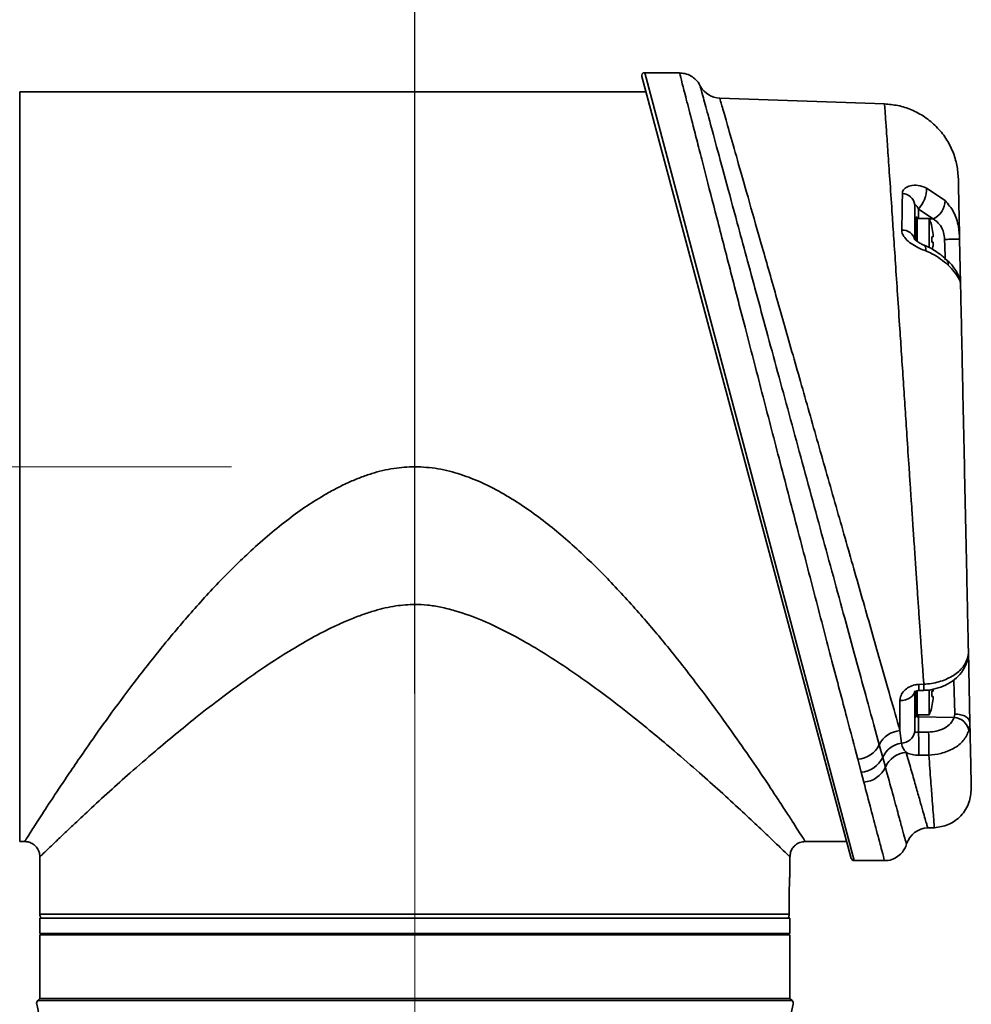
# Model space of a CAD drawing. Header units: millimetres. Extents: x -71 to 231, y 92 to 236.
# Tile 23 of 24: x 208.29 to 216.18, y 219.36 to 227.53. Entities that reach past the tile are written whole.
import ezdxf

# ---------------------------------------------------------------- set-up
doc = ezdxf.new("R2010")
doc.units = ezdxf.units.MM
doc.linetypes.add('CENTERX2', pattern=[20.32, 12.7, -2.54, 2.54, -2.54])
doc.layers.add('10', color=7, linetype='Continuous')
doc.styles.add('SLDTEXTSTYLE0', font='TXT', dxfattribs={"width": 0.7})
doc.dimstyles.new('SLDDIMSTYLE0', dxfattribs={"dimtxt": 3.5, "dimasz": 2.1, "dimexe": 0, "dimexo": 0.0625, "dimgap": 0.875, "dimtad": 2, "dimdec": 3, "dimlfac": 15.77, "dimrnd": 1e-09, "dimzin": 12, "dimdsep": 46, "dimtxsty": 'SLDTEXTSTYLE0', "dimsah": 1, "dimcen": 0.09, "dimadec": 0, "dimazin": 3, "dimtfac": 1, "dimtdec": 3, "dimtofl": 0, "dimtmove": 0, "dimatfit": 3, "dimfxl": 0, "dimfrac": 2, "dimtolj": 1, "dimtzin": 12, "dimarcsym": 0})

# ---------------------------------------------------------------- blocks, each defined once
blk = doc.blocks.new('_D_3')
at = {"layer": '10'}
for p, q in [((205.5212, 223.8205), (190.0011, 223.8205)), ((192.0011, 223.8205), (192.0011, 215.8941)), ((213.4476, 215.8941), (190.0011, 215.8941))]:
    blk.add_line(p, q, dxfattribs=at)
for points in [[(192.0011, 223.8205), (191.7511, 221.7205), (192.2511, 221.7205)], [(192.0011, 215.8941), (192.2511, 217.9941), (191.7511, 217.9941)]]:
    blk.add_solid(points, dxfattribs=at)
at = {"layer": '10', "insert": (187.4894, 217.9756), "char_height": 3.5, "attachment_point": 1, "rotation": 90, "style": 'SLDTEXTSTYLE0'}
blk.add_mtext('125', dxfattribs=at)
blk = doc.blocks.new('_D_4')
at = {"layer": '10'}
for p, q in [((204.6993, 225.7863), (204.6993, 233.4851)), ((211.5668, 221.9397), (211.5668, 233.4851)), ((211.5668, 231.4851), (204.6993, 231.4851))]:
    blk.add_line(p, q, dxfattribs=at)
for points in [[(204.6993, 231.4851), (206.7993, 231.2351), (206.7993, 231.7351)], [(211.5668, 231.4851), (209.4668, 231.7351), (209.4668, 231.2351)]]:
    blk.add_solid(points, dxfattribs=at)
at = {"layer": '10', "insert": (204.0004, 235.9968), "char_height": 3.5, "attachment_point": 1, "style": 'SLDTEXTSTYLE0'}
blk.add_mtext('108.3', dxfattribs=at)
blk = doc.blocks.new('_D_6')
at = {"layer": '10'}
for p, q in [((205.5212, 223.8205), (180.9718, 223.8205)), ((182.9718, 223.8205), (182.9718, 103.3386)), ((213.0733, 103.3386), (180.9718, 103.3386))]:
    blk.add_line(p, q, dxfattribs=at)
for points in [[(182.9718, 223.8205), (182.7218, 221.7205), (183.2218, 221.7205)], [(182.9718, 103.3386), (183.2218, 105.4386), (182.7218, 105.4386)]]:
    blk.add_solid(points, dxfattribs=at)
at = {"layer": '10', "insert": (178.4601, 162.13), "char_height": 3.5, "attachment_point": 1, "rotation": 90, "style": 'SLDTEXTSTYLE0'}
blk.add_mtext('1900', dxfattribs=at)

msp = doc.modelspace()

# ---------------------------------------------------------------- linework, layer by layer
at = {"color": 7, "linetype": 'Continuous', "lineweight": 35}
for p, q in [((215.182529, 220.573604), (213.446042, 227.054263)), ((213.759007, 227.086193), (213.470542, 227.086193)), ((213.470542, 227.086193), (215.20703, 220.554804)), ((213.759007, 227.085337), (213.758894, 227.085775)), ((213.479964, 226.927664), (208.292054, 226.927664)), ((208.292054, 226.927664), (208.292054, 223.820498)), ((215.457523, 226.827197), (214.09302, 226.874846)), ((215.805604, 226.129946), (215.960318, 226.025845)), ((215.707863, 225.99031), (215.707863, 225.699623)), ((215.860903, 225.874011), (215.739016, 225.954375)), ((215.739016, 225.954375), (215.739016, 225.878107)), ((215.719278, 225.694612), (215.719278, 225.892377)), ((215.726887, 225.880754), (215.726887, 225.688582)), ((215.827534, 225.878107), (215.726887, 225.878107)), ((215.827534, 225.63409), (215.827534, 225.878107)), ((215.82942, 225.873623), (215.860903, 225.874011)), ((215.850399, 225.807292), (215.850901, 225.807582)), ((215.850399, 225.725919), (215.860746, 225.725919)), ((215.860746, 225.681531), (215.850399, 225.681531)), ((216.079989, 225.707092), (216.087831, 225.338107)), ((208.292054, 223.820498), (208.292054, 220.713333)), ((216.152597, 222.290824), (216.165234, 221.696249)), ((215.741229, 222.015107), (215.783275, 222.016781)), ((215.707863, 221.963027), (215.707863, 221.625456)), ((215.719278, 221.748619), (215.719278, 221.960389)), ((215.726887, 221.962981), (215.726887, 221.760243)), ((215.827534, 221.76289), (215.827534, 221.972623)), ((215.850399, 221.959466), (215.860746, 221.959466)), ((215.860746, 221.915078), (215.850399, 221.915078)), ((215.585466, 221.633567), (215.585466, 221.881153)), ((215.850901, 221.833415), (215.850399, 221.833704)), ((215.726887, 221.76289), (215.827534, 221.76289)), ((215.739016, 221.76289), (215.739016, 221.74607)), ((215.739016, 221.74607), (215.739016, 221.619397)), ((215.739016, 221.74607), (216.034872, 221.742418)), ((216.034872, 221.742418), (216.040652, 221.770341)), ((215.585466, 221.633567), (215.597221, 221.529435)), ((215.739016, 221.619397), (215.823053, 221.620601)), ((215.414049, 221.515909), (215.442487, 221.410615)), ((215.825242, 221.429723), (215.741229, 221.42857)), ((215.26348, 221.288322), (215.235992, 221.395476)), ((215.442487, 221.410615), (215.464785, 221.330398)), ((215.285867, 221.205977), (215.26348, 221.288322)), ((215.815008, 220.826283), (215.870883, 220.828235)), ((208.292054, 220.713333), (208.332822, 220.713333)), ((214.800799, 220.713333), (215.145089, 220.713333)), ((208.459645, 220.58651), (208.459645, 220.110923)), ((214.673976, 220.457257), (214.673976, 220.58651)), ((215.20703, 220.554804), (215.457232, 220.554804)), ((214.668147, 220.110923), (214.668147, 220.269452)), ((208.459645, 220.110923), (214.668147, 220.110923)), ((208.459645, 220.079217), (208.459645, 219.952394)), ((214.673976, 220.079217), (208.459645, 220.079217)), ((214.661294, 220.079217), (214.661294, 220.082275)), ((214.673976, 219.952394), (214.673976, 220.079217)), ((214.673976, 219.952394), (208.459645, 219.952394)), ((208.592809, 219.952394), (208.592809, 219.939712)), ((214.540812, 219.939712), (214.540812, 219.952394)), ((208.459645, 219.939712), (208.459645, 219.413396)), ((214.673976, 219.939712), (208.459645, 219.939712)), ((214.673976, 219.413396), (214.673976, 219.939712)), ((208.459645, 219.413396), (208.441121, 219.394872)), ((214.692501, 219.394872), (208.441121, 219.394872)), ((211.566811, 219.413396), (208.459645, 219.413396)), ((214.673976, 219.413396), (208.459645, 219.413396)), ((214.673976, 219.413396), (211.566811, 219.413396)), ((214.692501, 219.394872), (214.673976, 219.413396))]:
    msp.add_line(p, q, dxfattribs=at)
at = {"color": 7, "linetype": 'Continuous', "lineweight": 35, "flags": 128}
for points in [[(215.784726, 225.656669), (215.791861, 225.651419), (215.796886, 225.641307), (215.79935, 225.626847), (215.799149, 225.608654)], [(216.132595, 222.200267), (216.132002, 222.182276), (216.127658, 222.16835)], [(215.585466, 221.881153), (215.609569, 221.883203), (215.632624, 221.888186), (215.653783, 221.895919), (215.672269, 221.906118), (215.687403, 221.918408), (215.698629, 221.932338), (215.705533, 221.947395), (215.707863, 221.963027)], [(215.741745, 221.964738), (215.771178, 221.965885), (215.783807, 221.966378)]]:
    msp.add_lwpolyline(points, dxfattribs=at)
at = {"color": 7, "linetype": 'Continuous', "lineweight": 35}
for centre, radius, start, end in [((213.470542, 227.060828), 0.025365, 90, 195), ((214.099659, 227.064965), 0.190235, 209.5896394, 267.9677686), ((215.600955, 225.97739), 0.107686, 6.8909316, 87.1850972), ((215.547577, 226.127394), 0.258039, 317.8933651, 0.5666569), ((215.784767, 226.032325), 0.17567, 295.683959, 357.885998), ((215.714205, 225.880754), 0.012682, 0, 66.4218215), ((215.419341, 225.703725), 0.443881, 13.5311722, 23.1323964), ((215.605987, 225.678096), 0.104126, 11.9314528, 92.6634505), ((215.419341, 225.703725), 0.443326, 5.3346898, 13.5099589), ((215.359477, 225.703725), 0.491424, 357.4114875, 2.5885125), ((215.419341, 225.703725), 0.443326, 349.1873985, 354.6653102), ((215.780088, 225.286658), 0.312013, 9.4905542, 51.8522769), ((215.933808, 225.496765), 0.052817, 352.9386543, 41.9149747), ((215.280574, 221.985203), 0.461624, 357.4590633, 3.7142927), ((215.359477, 221.937272), 0.491424, 357.4114875, 2.5885125), ((215.419341, 221.937272), 0.443881, 336.8676036, 346.4688278), ((215.419341, 221.937272), 0.443326, 346.4900411, 354.6653102), ((215.726887, 221.731184), 0.019023, 113.5781785, 180), ((215.714205, 221.760243), 0.012682, 293.5781785, 0), ((215.739059, 221.786681), 0.040611, 244.6357419, 269.9397606), ((216.024635, 221.609459), 0.133353, 9.3956726, 85.5972547), ((215.608528, 221.416269), 0.218519, 96.0580846, 152.8719744), ((215.598385, 221.63985), 0.110421, 269.3964568, 352.5098618), ((213.163675, 221.494109), 2.578387, 358.5434582, 2.7851997), ((215.217665, 221.614415), 0.219704, 274.7848132, 333.3616958), ((215.63193, 221.324071), 0.208276, 99.5930391, 155.4475993), ((215.656378, 221.242759), 0.210686, 95.2599787, 155.4197893), ((215.249121, 221.501496), 0.213657, 273.8534479, 334.8266777), ((215.271708, 221.41719), 0.211687, 273.8350116, 335.7950081), ((215.822245, 220.636186), 0.190235, 92.1176037, 162.1179336), ((215.20703, 220.580169), 0.025365, 195, 270), ((208.523057, 220.110923), 0.063412, 180, 210), ((208.46354, 219.372452), 0.031706, 135, 195.2260988), ((214.670081, 219.372452), 0.031706, 344.7739012, 45), ((207.69872, 219.164281), 0.760938, 0.3411935, 15.2260988), ((215.434901, 219.164281), 0.760938, 164.7739012, 179.6588065)]:
    msp.add_arc(centre, radius, start, end, dxfattribs=at)
for points, knots in [([(213.93287, 226.970337), (213.92822, 226.980051), (213.918233, 227.000911), (213.892384, 227.031706), (213.854648, 227.060765), (213.807397, 227.080908), (213.773777, 227.081918), (213.7586, 227.082374)], [0, 0, 0, 0, 0.146748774, 0.315094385, 0.543306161, 0.793830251, 1, 1, 1, 1]), ([(215.235992, 221.395476), (215.206502, 221.507637), (215.159477, 221.68649), (215.085968, 221.966641), (215.022417, 222.209123), (214.95505, 222.466499), (214.885235, 222.73357), (214.814216, 223.005602), (214.741897, 223.282958), (214.667957, 223.566901), (214.594178, 223.850585), (214.521805, 224.129203), (214.450637, 224.4035), (214.379917, 224.676385), (214.289709, 225.024857), (214.20405, 225.356286), (214.124805, 225.663326), (214.050917, 225.949868), (213.984345, 226.20837), (213.92651, 226.433178), (213.878146, 226.621288), (213.829853, 226.809278), (213.79847, 226.931537), (213.773731, 227.027937), (213.760679, 227.078817), (213.759413, 227.083751), (213.759007, 227.085337)], [0, 0, 0, 0, 0.06087877, 0.09707798, 0.13327789, 0.1705882, 0.20789911, 0.24400732, 0.28011584, 0.31727861, 0.35444147, 0.38973584, 0.42503008, 0.4613067, 0.49758295, 0.56584776, 0.60093203, 0.6360157, 0.70230518, 0.73637498, 0.77044418, 0.82746501, 0.88567602, 0.9030017, 0.96882186, 1, 1, 1, 1]), ([(213.932046, 226.970012), (213.931445, 226.972234), (213.929516, 226.979373), (213.949788, 226.904341), (213.991796, 226.748889), (214.054962, 226.515237), (214.136991, 226.211979), (214.22531, 225.885691), (214.312603, 225.56342), (214.393854, 225.263631), (214.480582, 224.943833), (214.572058, 224.606761), (214.667163, 224.256565), (214.764571, 223.898155), (214.863157, 223.535701), (214.961655, 223.173854), (215.058185, 222.819519), (215.151415, 222.47759), (215.23994, 222.15317), (215.330029, 221.823263), (215.384067, 221.625587), (215.414049, 221.515909)], [0, 0, 0, 0, 0.02994065, 0.09616034, 0.16193224, 0.22771131, 0.29457335, 0.36144519, 0.40747878, 0.45365112, 0.49969092, 0.54743484, 0.59532497, 0.64307185, 0.69210969, 0.74130266, 0.79033803, 0.83967853, 0.88918139, 0.93851401, 1, 1, 1, 1]), ([(214.09302, 226.874846), (214.094362, 226.870127), (214.097419, 226.85938), (214.125209, 226.761689), (214.175499, 226.584911), (214.246936, 226.333819), (214.336408, 226.019367), (214.443474, 225.643133), (214.565118, 225.215739), (214.676771, 224.823514), (214.770456, 224.494455), (214.843021, 224.239604), (214.916405, 223.981902), (214.990812, 223.720634), (215.065672, 223.457803), (215.139983, 223.196925), (215.212526, 222.942278), (215.283526, 222.693076), (215.352857, 222.449754), (215.428323, 222.184927), (215.508154, 221.904808), (215.559562, 221.72445), (215.585466, 221.633567)], [0, 0, 0, 0, 0.0514708, 0.11721131, 0.18485609, 0.25075118, 0.31845385, 0.38630374, 0.455985, 0.52637902, 0.56256851, 0.59875833, 0.63504439, 0.67133051, 0.70864883, 0.74596692, 0.78260461, 0.81924182, 0.85697604, 0.89470946, 0.94694365, 1, 1, 1, 1]), ([(216.069365, 226.206942), (216.066637, 226.244378), (216.06103, 226.321332), (216.025624, 226.434961), (215.968758, 226.544054), (215.889778, 226.64169), (215.79323, 226.721996), (215.684923, 226.780346), (215.571788, 226.8173), (215.494919, 226.823958), (215.457523, 226.827197)], [0, 0, 0, 0, 0.11711486, 0.24073624, 0.3691104, 0.5, 0.6308896, 0.75926376, 0.88288514, 1, 1, 1, 1]), ([(215.783274, 222.016806), (215.780596, 222.054971), (215.775162, 222.132423), (215.766608, 222.255368), (215.757611, 222.385403), (215.748151, 222.522905), (215.740058, 222.641028), (215.733469, 222.737453), (215.728483, 222.810576), (215.723275, 222.887147), (215.717844, 222.967188), (215.712191, 223.05071), (215.706313, 223.137713), (215.700474, 223.224395), (215.693791, 223.323455), (215.686759, 223.427973), (215.678786, 223.546969), (215.670391, 223.67266), (215.658445, 223.851752), (215.644331, 224.063981), (215.628582, 224.301104), (215.61361, 224.526869), (215.599003, 224.747234), (215.58283, 224.990938), (215.56601, 225.244603), (215.548762, 225.503737), (215.533277, 225.734839), (215.517304, 225.971714), (215.501201, 226.208915), (215.485944, 226.430338), (215.473619, 226.605775), (215.464575, 226.732183), (215.45867, 226.812307), (215.457903, 226.822261), (215.457523, 226.827197)], [0, 0, 0, 0, 0.021368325, 0.043363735, 0.06598651, 0.089236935, 0.113115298, 0.124424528, 0.136170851, 0.148354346, 0.160975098, 0.174033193, 0.187528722, 0.201461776, 0.214081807, 0.23302468, 0.249167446, 0.268121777, 0.289888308, 0.329999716, 0.363830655, 0.397587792, 0.433765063, 0.466982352, 0.514554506, 0.559985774, 0.603274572, 0.644419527, 0.703782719, 0.76415876, 0.822962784, 0.881516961, 0.941249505, 1, 1, 1, 1]), ([(215.606244, 226.084946), (215.60662, 226.089237), (215.608076, 226.105858), (215.626352, 226.13225), (215.671977, 226.153344), (215.736356, 226.155709), (215.782276, 226.138625), (215.805604, 226.129946)], [0, 0, 0, 0, 0.066153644, 0.256254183, 0.473113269, 0.73233577, 1, 1, 1, 1]), ([(216.069365, 226.206942), (216.069443, 226.203255), (216.0696, 226.195867), (216.070858, 226.13671), (216.072925, 226.03944), (216.075876, 225.900591), (216.078615, 225.771739), (216.079989, 225.707085)], [0, 0, 0, 0, 0.19239863, 0.38553011, 0.57828372, 0.78839824, 1, 1, 1, 1]), ([(215.601149, 225.782109), (215.602217, 225.844504), (215.604038, 225.950808), (215.605599, 226.045736), (215.606244, 226.084946)], [0, 0, 0, 0, 0.5869446, 1, 1, 1, 1]), ([(215.739016, 225.954375), (215.735504, 225.96184), (215.729172, 225.975299), (215.718956, 225.98863), (215.711404, 225.993692), (215.708131, 225.992921), (215.707915, 225.990812), (215.707863, 225.99031)], [0, 0, 0, 0, 0.34851999, 0.62835105, 0.81825187, 0.95675011, 1, 1, 1, 1]), ([(215.960318, 226.025845), (215.985643, 225.996064), (216.036165, 225.936652), (216.071767, 225.822146), (216.079243, 225.742166), (216.079989, 225.707056), (216.079989, 225.707054)], [0, 0, 0, 0, 0.362920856, 0.724008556, 0.999990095, 1, 1, 1, 1]), ([(215.955408, 225.704142), (215.953717, 225.723454), (215.95004, 225.765445), (215.931079, 225.80445), (215.902643, 225.84343), (215.880752, 225.859469), (215.860903, 225.874011)], [0, 0, 0, 0, 0.26581037, 0.57797474, 0.61735283, 1, 1, 1, 1]), ([(215.799149, 225.608654), (215.782856, 225.615373), (215.746745, 225.630265), (215.691395, 225.659608), (215.64162, 225.696647), (215.610415, 225.736237), (215.601371, 225.765639), (215.601183, 225.779589), (215.601149, 225.782109)], [0, 0, 0, 0, 0.18566892, 0.41150914, 0.62030455, 0.81379963, 0.96636042, 1, 1, 1, 1]), ([(215.860746, 225.725919), (215.860926, 225.726127), (215.861284, 225.726542), (215.861511, 225.729796), (215.861465, 225.734583), (215.861182, 225.739933), (215.860873, 225.743491), (215.860746, 225.744942)], [0, 0, 0, 0, 0.21397259, 0.42799091, 0.64099623, 0.85356479, 1, 1, 1, 1]), ([(215.785008, 225.657201), (215.780739, 225.658782), (215.767642, 225.663633), (215.746033, 225.675304), (215.726488, 225.688343), (215.715004, 225.698348), (215.709018, 225.704858), (215.70642, 225.708941), (215.706588, 225.708598), (215.706656, 225.708461)], [0, 0, 0, 0, 0.13461995, 0.41300271, 0.59501326, 0.72384673, 0.82623819, 0.93024184, 1, 1, 1, 1]), ([(215.860746, 225.662507), (215.860926, 225.664635), (215.861284, 225.66889), (215.861511, 225.674579), (215.861465, 225.678874), (215.861182, 225.681191), (215.860873, 225.681432), (215.860746, 225.681531)], [0, 0, 0, 0, 0.21397259, 0.42799091, 0.64099623, 0.85356479, 1, 1, 1, 1]), ([(215.960889, 225.534791), (215.960634, 225.542675), (215.959796, 225.568575), (215.957848, 225.628772), (215.956191, 225.679968), (215.955408, 225.704142)], [0, 0, 0, 0, 0.187607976, 0.616408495, 1, 1, 1, 1]), ([(215.972652, 225.531547), (215.969087, 225.535482), (215.944967, 225.562104), (215.888307, 225.603351), (215.827699, 225.640827), (215.789857, 225.653786), (215.784796, 225.655519)], [0, 0, 0, 0, 0.07333499, 0.49624954, 0.93262072, 1, 1, 1, 1]), ([(215.986225, 225.490272), (215.94452, 225.52494), (215.889517, 225.570663), (215.816743, 225.601257), (215.799149, 225.608654)], [0, 0, 0, 0, 0.75823945, 1, 1, 1, 1]), ([(216.087831, 225.338104), (216.087831, 225.338104), (216.087665, 225.345896), (216.079879, 225.372074), (216.044243, 225.428717), (216.003922, 225.471495), (215.986225, 225.490272)], [0, 0, 0, 0, 0.00001089, 0.35027103, 0.71482085, 1, 1, 1, 1]), ([(216.087831, 225.338116), (216.089716, 225.249396), (216.093491, 225.071776), (216.099765, 224.77659), (216.10632, 224.468162), (216.113081, 224.150048), (216.120054, 223.821982), (216.127128, 223.489168), (216.134176, 223.157527), (216.140499, 222.860026), (216.146031, 222.599729), (216.149952, 222.415255), (216.152164, 222.311177), (216.152859, 222.278462)], [0, 0, 0, 0, 0.10344725, 0.20710522, 0.30584881, 0.40553102, 0.50533665, 0.60617372, 0.70799182, 0.80988468, 0.88703408, 0.96449106, 1, 1, 1, 1]), ([(211.566811, 223.820498), (211.508124, 223.817597), (211.387165, 223.811618), (211.237205, 223.773756), (211.114977, 223.731635), (211.020066, 223.692092), (210.923605, 223.6455), (210.807185, 223.581715), (210.671358, 223.49649), (210.517244, 223.385771), (210.361311, 223.260254), (210.164694, 223.085994), (209.932687, 222.856628), (209.679816, 222.577129), (209.443391, 222.293558), (209.22725, 222.016382), (209.030396, 221.750468), (208.873341, 221.528773), (208.750478, 221.350524), (208.655713, 221.210233), (208.557501, 221.062254), (208.464425, 220.91942), (208.388933, 220.801784), (208.341602, 220.727231), (208.335743, 220.717956), (208.332822, 220.713333)], [0, 0, 0, 0, 0.02810195, 0.05792048, 0.07367214, 0.09006591, 0.10715784, 0.1249974, 0.1536863, 0.18401696, 0.21610236, 0.25003793, 0.31102185, 0.37505051, 0.43728983, 0.50005995, 0.56292378, 0.62505595, 0.66732331, 0.70897131, 0.75008021, 0.81385477, 0.87652572, 0.93845061, 1, 1, 1, 1]), ([(214.800799, 220.713333), (214.797886, 220.717945), (214.792042, 220.727198), (214.749951, 220.7935), (214.695391, 220.878622), (214.634743, 220.972373), (214.550055, 221.101795), (214.433718, 221.27655), (214.279871, 221.501119), (214.103245, 221.750433), (213.906387, 222.016357), (213.690251, 222.293517), (213.453952, 222.576964), (213.20106, 222.856439), (212.971542, 223.083324), (212.780547, 223.253223), (212.628136, 223.377103), (212.471616, 223.490599), (212.303188, 223.596569), (212.129854, 223.687536), (211.946271, 223.760075), (211.759489, 223.810054), (211.630449, 223.817049), (211.566811, 223.820498)], [0, 0, 0, 0, 0.061551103, 0.123476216, 0.165170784, 0.207303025, 0.249976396, 0.311818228, 0.374953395, 0.437092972, 0.499950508, 0.562723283, 0.62496262, 0.688903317, 0.749978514, 0.78220371, 0.812504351, 0.844553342, 0.875026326, 0.907903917, 0.938214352, 0.969529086, 1, 1, 1, 1]), ([(211.566811, 222.679091), (211.513775, 222.676256), (211.401109, 222.670233), (211.257417, 222.634699), (211.132474, 222.594431), (211.028161, 222.554323), (210.892616, 222.494904), (210.729163, 222.4119), (210.541178, 222.303253), (210.348913, 222.180729), (210.159003, 222.04962), (209.955424, 221.899827), (209.764455, 221.751349), (209.579388, 221.600727), (209.396546, 221.446906), (209.212134, 221.286601), (209.028214, 221.121552), (208.868008, 220.97467), (208.741488, 220.856141), (208.64873, 220.768356), (208.581327, 220.703965), (208.519202, 220.644174), (208.470024, 220.596652), (208.463084, 220.58987), (208.459645, 220.58651)], [0, 0, 0, 0, 0.02954062, 0.06275418, 0.08226557, 0.10321694, 0.12565571, 0.16599926, 0.20768302, 0.25095257, 0.29951041, 0.34530761, 0.40503673, 0.45121937, 0.50028009, 0.56608197, 0.62503262, 0.68991633, 0.75026081, 0.79334244, 0.83500889, 0.8753878, 0.9382564, 1, 1, 1, 1]), ([(214.673976, 220.58651), (214.670504, 220.589903), (214.663496, 220.596751), (214.607931, 220.650444), (214.521539, 220.733542), (214.406619, 220.842585), (214.264086, 220.976085), (214.103847, 221.122969), (213.920225, 221.287709), (213.736288, 221.447577), (213.553672, 221.601192), (213.368333, 221.75202), (213.176887, 221.900829), (212.972986, 222.050787), (212.776162, 222.186579), (212.568249, 222.318417), (212.35309, 222.44019), (212.131051, 222.546823), (211.938606, 222.618051), (211.784004, 222.656681), (211.673229, 222.675371), (211.601371, 222.677883), (211.566811, 222.679091)], [0, 0, 0, 0, 0.061971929, 0.125081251, 0.186180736, 0.250337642, 0.310680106, 0.375569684, 0.434312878, 0.499869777, 0.548880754, 0.595142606, 0.655054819, 0.700935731, 0.749420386, 0.797644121, 0.844945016, 0.891680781, 0.937482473, 0.959967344, 0.98074656, 1, 1, 1, 1]), ([(216.126827, 222.168284), (216.129591, 222.173854), (216.142077, 222.19902), (216.150441, 222.233798), (216.152956, 222.26554), (216.152905, 222.276194), (216.152862, 222.278343), (216.15286, 222.278451), (216.152859, 222.278472), (216.152859, 222.278473), (216.152859, 222.278473)], [0, 0, 0, 0, 0.15972232, 0.72161392, 0.94401415, 0.9971771, 0.99945487, 0.99997376, 0.99999501, 1, 1, 1, 1]), ([(216.132595, 222.200267), (216.142978, 222.227564), (216.153361, 222.25486), (216.152859, 222.278473), (216.152859, 222.278474)], [0, 0, 0, 0, 0.99997073, 1, 1, 1, 1]), ([(215.7833, 222.016925), (215.783301, 222.016925), (215.825754, 222.019007), (215.910836, 222.032814), (216.021469, 222.08009), (216.096264, 222.139827), (216.122424, 222.183347), (216.132595, 222.200267)], [0, 0, 0, 0, 0.00000821, 0.2751767, 0.54988966, 0.82499292, 1, 1, 1, 1]), ([(215.783793, 221.966688), (215.788889, 221.966866), (215.821967, 221.968021), (215.884412, 221.978627), (215.966094, 222.007554), (216.039117, 222.053189), (216.094804, 222.10758), (216.117325, 222.15019), (216.127045, 222.168582)], [0, 0, 0, 0, 0.03481854, 0.22598229, 0.43039825, 0.63628474, 0.84301462, 1, 1, 1, 1]), ([(215.585466, 221.881153), (215.587224, 221.895564), (215.590724, 221.924259), (215.618036, 221.963981), (215.658458, 221.994957), (215.702373, 222.011623), (215.730816, 222.014173), (215.741229, 222.015107)], [0, 0, 0, 0, 0.22225909, 0.44257788, 0.66078141, 0.87581031, 1, 1, 1, 1]), ([(215.783307, 222.016782), (215.783489, 222.009919), (215.783853, 221.996194), (215.784123, 221.980842), (215.784153, 221.97075), (215.784032, 221.966122), (215.783831, 221.966836), (215.783782, 221.967011)], [0, 0, 0, 0, 0.23127018, 0.46254035, 0.69381052, 0.92508067, 1, 1, 1, 1]), ([(216.040652, 221.770341), (216.039828, 221.796924), (216.038178, 221.850091), (216.035277, 221.943566), (216.033076, 222.014497), (216.032083, 222.046499), (216.031905, 222.052233)], [0, 0, 0, 0, 0.31067936, 0.62137456, 0.93215776, 1, 1, 1, 1]), ([(215.705628, 221.951533), (215.705501, 221.951393), (215.705224, 221.951087), (215.709537, 221.95517), (215.718059, 221.959933), (215.729249, 221.963343), (215.737686, 221.96481), (215.741361, 221.964691), (215.741568, 221.964684)], [0, 0, 0, 0, 0.20144241, 0.44145155, 0.64561875, 0.84085554, 0.99103122, 1, 1, 1, 1]), ([(215.860746, 221.959466), (215.860926, 221.959673), (215.861284, 221.960089), (215.861511, 221.963343), (215.861465, 221.96813), (215.861182, 221.97348), (215.860873, 221.977038), (215.860746, 221.978489)], [0, 0, 0, 0, 0.213972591, 0.42799091, 0.640996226, 0.853564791, 1, 1, 1, 1]), ([(215.860746, 221.896054), (215.860926, 221.898182), (215.861284, 221.902437), (215.861511, 221.908125), (215.861465, 221.91242), (215.861182, 221.914738), (215.860873, 221.914979), (215.860746, 221.915078)], [0, 0, 0, 0, 0.21397259, 0.42799091, 0.64099623, 0.85356479, 1, 1, 1, 1]), ([(215.823047, 221.620708), (215.84473, 221.622334), (215.891894, 221.625872), (215.956543, 221.651136), (216.010166, 221.690928), (216.026637, 221.725255), (216.034872, 221.742418)], [0, 0, 0, 0, 0.22086636, 0.48043631, 0.74021788, 1, 1, 1, 1]), ([(216.165233, 221.696267), (216.165233, 221.696266), (216.165713, 221.673705), (216.160956, 221.652466), (216.156199, 221.631229)], [0, 0, 0, 0, 0.00004451, 1, 1, 1, 1]), ([(216.165234, 221.696249), (216.165744, 221.672234), (216.167378, 221.595355), (216.169817, 221.480581), (216.172321, 221.362768), (216.174302, 221.269587), (216.175726, 221.202586), (216.176635, 221.159784), (216.176748, 221.154481), (216.176804, 221.151836)], [0, 0, 0, 0, 0.07027609, 0.22497939, 0.37904155, 0.53384312, 0.68918838, 0.84499221, 1, 1, 1, 1]), ([(215.707863, 221.625456), (215.708001, 221.6246), (215.708375, 221.622285), (215.711995, 221.619845), (215.718875, 221.618475), (215.728041, 221.618308), (215.735428, 221.619041), (215.739016, 221.619397)], [0, 0, 0, 0, 0.131493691, 0.355878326, 0.580631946, 0.796325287, 1, 1, 1, 1]), ([(216.156199, 221.631229), (216.143333, 221.603248), (216.117606, 221.547296), (216.033761, 221.481399), (215.932766, 221.440764), (215.859091, 221.430776), (215.82526, 221.429803), (215.825258, 221.429803)], [0, 0, 0, 0, 0.25965021, 0.51920664, 0.77878843, 0.99999171, 1, 1, 1, 1]), ([(215.597221, 221.529435), (215.601722, 221.511661), (215.608699, 221.484106), (215.629633, 221.460822), (215.637063, 221.452558)], [0, 0, 0, 0, 0.64504578, 1, 1, 1, 1]), ([(215.741229, 221.42857), (215.723474, 221.429439), (215.687798, 221.431187), (215.654211, 221.443209), (215.639098, 221.451449), (215.637063, 221.452558)], [0, 0, 0, 0, 0.46158511, 0.92752678, 1, 1, 1, 1]), ([(215.637063, 221.452558), (215.638186, 221.448621), (215.653978, 221.39322), (215.682619, 221.29275), (215.719391, 221.163767), (215.750911, 221.053208), (215.784292, 220.936128), (215.805459, 220.861891), (215.814909, 220.828747), (215.81492, 220.82871), (215.814924, 220.828694)], [0, 0, 0, 0, 0.00990835, 0.13941997, 0.26892873, 0.40250242, 0.53607344, 0.78516257, 0.91361713, 1, 1, 1, 1]), ([(215.870883, 220.828235), (215.870666, 220.830832), (215.870226, 220.836082), (215.866749, 220.879145), (215.861233, 220.949362), (215.852878, 221.058074), (215.841278, 221.2112), (215.830666, 221.35581), (215.825243, 221.429702)], [0, 0, 0, 0, 0.147095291, 0.297246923, 0.450467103, 0.606767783, 0.799066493, 1, 1, 1, 1]), ([(215.464785, 221.330398), (215.485361, 221.255197), (215.526511, 221.104801), (215.572157, 220.938106), (215.605841, 220.815132), (215.627522, 220.736004), (215.639063, 220.693894), (215.63878, 220.694925), (215.638673, 220.695316)], [0, 0, 0, 0, 0.19379556, 0.3875787, 0.55708157, 0.72713043, 0.89661919, 1, 1, 1, 1]), ([(215.457232, 220.556498), (215.457003, 220.557364), (215.45623, 220.560289), (215.441935, 220.614361), (215.416955, 220.708906), (215.38807, 220.818301), (215.346654, 220.97524), (215.306237, 221.128657), (215.285867, 221.205977)], [0, 0, 0, 0, 0.10518284, 0.35532029, 0.48412952, 0.61294034, 0.80492763, 1, 1, 1, 1]), ([(215.870883, 220.828235), (215.910281, 220.833779), (215.97086, 220.842305), (216.042778, 220.883732), (216.091889, 220.925708), (216.131042, 220.977098), (216.168367, 221.051228), (216.173479, 221.112189), (216.176804, 221.151836)], [0, 0, 0, 0, 0.239644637, 0.368481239, 0.5, 0.631518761, 0.760355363, 1, 1, 1, 1]), ([(208.332822, 220.713333), (208.345523, 220.712239), (208.370494, 220.710088), (208.404353, 220.693251), (208.43322, 220.667187), (208.455154, 220.630732), (208.458131, 220.601422), (208.459645, 220.58651)], [0, 0, 0, 0, 0.19135135, 0.37621684, 0.55904134, 0.77565296, 1, 1, 1, 1]), ([(214.673976, 220.58651), (214.67507, 220.59921), (214.677221, 220.624181), (214.694058, 220.658041), (214.720122, 220.686907), (214.756577, 220.708842), (214.785887, 220.711818), (214.800799, 220.713333)], [0, 0, 0, 0, 0.19135135, 0.37621684, 0.55904134, 0.77565296, 1, 1, 1, 1]), ([(215.457207, 220.556665), (215.462978, 220.556138), (215.488296, 220.553827), (215.532163, 220.567609), (215.579595, 220.595623), (215.612891, 220.632468), (215.632348, 220.665772), (215.638187, 220.687055), (215.640315, 220.694809)], [0, 0, 0, 0, 0.07004552, 0.30725793, 0.53824593, 0.73307231, 0.90275778, 1, 1, 1, 1]), ([(214.668147, 220.269452), (214.668279, 220.290809), (214.668543, 220.333523), (214.670394, 220.390594), (214.672399, 220.433225), (214.673837, 220.457431), (214.673831, 220.457306), (214.673829, 220.457257)], [0, 0, 0, 0, 0.21456389, 0.42911803, 0.64392511, 0.8588975, 1, 1, 1, 1]), ([(214.661294, 220.082275), (214.662951, 220.086065), (214.666389, 220.093934), (214.668001, 220.103829), (214.66812, 220.109594), (214.668147, 220.110923)], [0, 0, 0, 0, 0.41704523, 0.86559785, 1, 1, 1, 1])]:
    msp.add_open_spline(points, degree=3, knots=knots, dxfattribs=at)
for points in [[(215.955408, 225.704142), (215.971804, 225.704495), (216.004595, 225.7052), (216.045701, 225.706136), (216.074402, 225.706833), (216.078127, 225.70698), (216.079989, 225.707054)], [(216.040652, 221.770341), (216.056913, 221.769279), (216.089435, 221.767155), (216.130328, 221.750167), (216.15911, 221.725717), (216.163192, 221.706072), (216.165234, 221.696249)], [(215.823053, 221.620601), (215.823383, 221.613818), (215.824044, 221.600252), (215.824863, 221.575657), (215.825507, 221.549318), (215.825935, 221.522072), (215.826134, 221.495226), (215.826087, 221.470087), (215.825816, 221.447388), (215.825449, 221.435611), (215.825265, 221.429723)]]:
    msp.add_open_spline(points, degree=3, dxfattribs=at)
at = {"layer": '10', "linetype": 'CENTERX2', "lineweight": 18, "ltscale": 1.268231}
for p, q in [((205.521154, 223.820498), (210.04747, 223.820498)), ((211.566811, 217.413396), (211.566811, 221.939712))]:
    msp.add_line(p, q, dxfattribs=at)

# ---------------------------------------------------------------- dimensions: what is measured, and where the dimension line sits
at = {"layer": '10'}
dim = msp.add_linear_dim(base=(204.699341, 231.485073), p1=(211.566811, 221.939712), p2=(204.699341, 225.786256), dimstyle='SLDDIMSTYLE0', dxfattribs=at)
dim.commit()
dim.dimension.update_dxf_attribs({"geometry": '_D_4', "text_midpoint": (207.83583, 231.485073), "dimtype": 160})
for base, p2, picture, middle in [((192.001131, 215.894056), (213.447597, 215.894056), '_D_3', (192.001131, 220.279743)), ((182.971806, 103.338571), (213.073347, 103.338571), '_D_6', (182.971806, 165.199837))]:
    dim = msp.add_linear_dim(base=base, p1=(205.521154, 223.820498), p2=p2, angle=90, dimstyle='SLDDIMSTYLE0', dxfattribs=at)
    dim.commit()
    dim.dimension.update_dxf_attribs({"geometry": picture, "text_midpoint": middle, "dimtype": 160})

doc.saveas('drawing.dxf')
